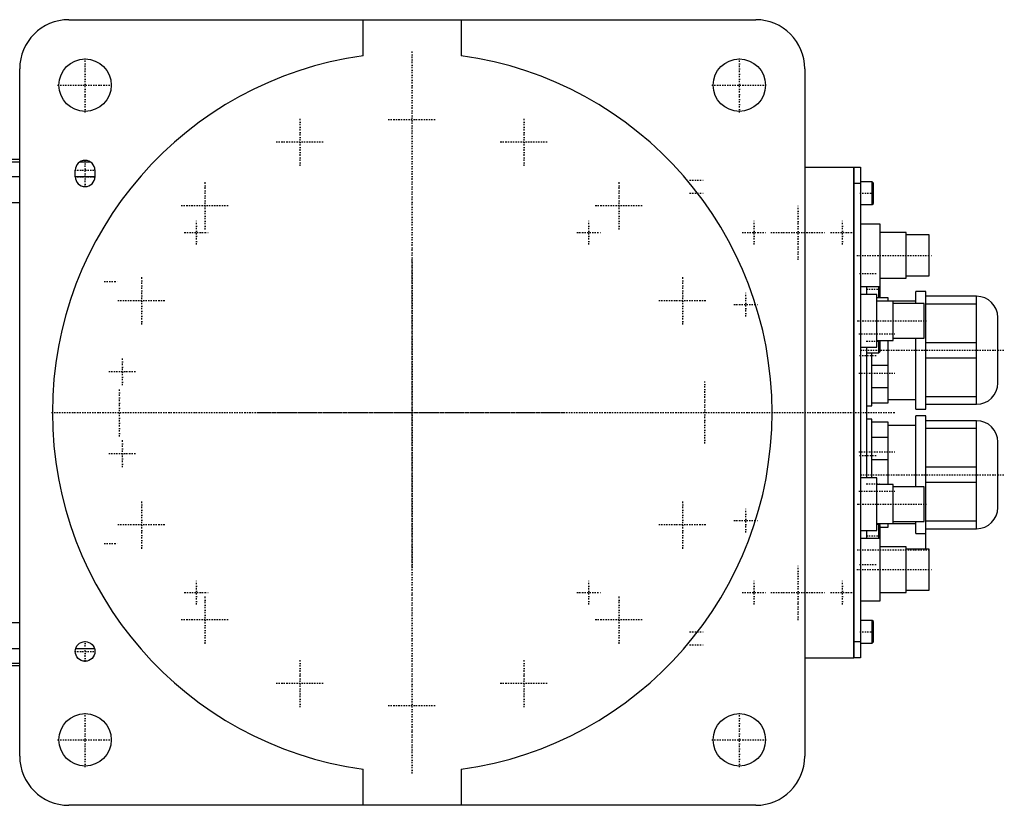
# Model space of a CAD drawing. Extents: x -705 to 181, y -120 to 120.
# Tile 6 of 6: x -120 to 181, y -120 to 120. Entities that reach past the tile are written whole.
import ezdxf

# ---------------------------------------------------------------- set-up
doc = ezdxf.new("R2010")
doc.units = 0
doc.linetypes.add('CENTER', pattern=[1.5, 0.45, -0.5, 0.05, -0.5])
doc.layers.add('AM_0', color=7, linetype='CONTINUOUS')
doc.layers.add('AM_7', color=7, linetype='CENTER')

msp = doc.modelspace()

# ---------------------------------------------------------------- linework, layer by layer
at = {"layer": 'AM_0', "color": 7, "linetype": 'CONTINUOUS'}
for p, q in [((-105, 120), (105, 120)), ((-15, 108.97), (-15, 120)), ((15, 120), (15, 108.97)), ((-120, -105), (-120, 105)), ((120, 105), (120, -105)), ((-120, 77.32), (-309, 77.32)), ((-309, 76.54), (-120, 76.54)), ((-101.59, 76.54), (-98.41, 76.54)), ((-103, 72), (-103, 74)), ((-97, 74), (-97, 72)), ((120, 75), (135, 75)), ((135, -75), (135, 75)), ((135, 74.95), (135.05, 74.95)), ((135.05, 75), (135.05, -75)), ((135.05, 75), (137, 75)), ((137, 75), (137, -75)), ((-309, 72.1), (-120, 72.1)), ((-103, 72.1), (-97, 72.1)), ((135, 69.95), (135.05, 69.95)), ((137, 70), (135.05, 70)), ((140.6, 70.5), (137, 70.5)), ((141, 70.1), (140.6, 70.5)), ((140.6, 63.5), (140.6, 70.5)), ((141, 63.9), (141, 70.1)), ((-309, 64.2), (-120, 64.2)), ((137, 63.5), (140.6, 63.5)), ((140.6, 63.5), (141, 63.9)), ((143, 57.5), (137, 57.5)), ((143, 35), (143, 57.5)), ((151, 55), (143, 55)), ((151, 41), (151, 55)), ((158, 54.25), (151, 54.25)), ((158, 41.75), (158, 54.25)), ((143, 41), (151, 41)), ((151, 41.75), (158, 41.75)), ((137, 38.5), (143, 38.5)), ((139, 36), (139, 38.5)), ((142.6, 35), (142.6, 38.5)), ((157, 37), (154, 37)), ((154, 33.27), (154, 37)), ((157, 1), (157, 37)), ((142, 36), (137, 36)), ((142, 20), (142, 36)), ((145.5, 35), (142, 35)), ((154, 34), (142, 34)), ((145.5, 34), (145.5, 35)), ((147, 22), (147, 34)), ((156.5, 33.25), (147, 33.25)), ((156.5, 22.75), (156.5, 33.25)), ((172.5, 35.5), (157, 35.5)), ((157, 33.2), (172.5, 33.2)), ((172.5, 2.5), (172.5, 35.5)), ((179, 9), (179, 29)), ((142, 22), (147, 22)), ((142.6, 18.25), (142.6, 22)), ((143, 18.65), (143, 22)), ((145.5, 3), (145.5, 22)), ((147, 22.75), (156.5, 22.75)), ((154, 1), (154, 22.75)), ((172.5, 21.3), (157, 21.3)), ((137, 20), (142, 20)), ((139, -20), (139, 20)), ((139, 18.25), (142.6, 18.25)), ((140.5, 2), (140.5, 18.25)), ((142.6, 18.25), (143, 18.65)), ((157, 16.7), (172.5, 16.7)), ((140.5, 14.49), (145.5, 14.49)), ((145.5, 7.51), (140.5, 7.51)), ((145.5, 4), (154, 4)), ((172.5, 4.8), (157, 4.8)), ((139, 2), (140.5, 2)), ((140.5, 3), (145.5, 3)), ((154, 1), (157, 1)), ((157, 2.5), (172.5, 2.5)), ((140.5, -2), (139, -2)), ((140.5, -20), (140.5, -2)), ((145.5, -3), (140.5, -3)), ((145.5, -22), (145.5, -3)), ((157, -1), (154, -1)), ((154, -22.75), (154, -1)), ((157, -41.75), (157, -1)), ((172.5, -2.5), (157, -2.5)), ((172.5, -35.5), (172.5, -2.5)), ((154, -4), (145.5, -4)), ((157, -4.8), (172.5, -4.8)), ((140.5, -7.51), (145.5, -7.51)), ((179, -29), (179, -9)), ((145.5, -14.49), (140.5, -14.49)), ((172.5, -16.7), (157, -16.7)), ((142, -20), (137, -20)), ((142, -36), (142, -20)), ((147, -22), (142, -22)), ((147, -34), (147, -22)), ((156.5, -22.75), (147, -22.75)), ((156.5, -33.25), (156.5, -22.75)), ((157, -21.3), (172.5, -21.3)), ((137, -36), (142, -36)), ((139, -38.5), (139, -36)), ((154, -34), (142, -34)), ((142.6, -34.17), (142, -34.17)), ((143, -34.57), (142.6, -34.17)), ((142.6, -38.5), (142.6, -34.17)), ((143, -57.5), (143, -34.57)), ((143, -35), (145.5, -35)), ((145.5, -35), (145.5, -34)), ((147, -33.25), (156.5, -33.25)), ((154, -37), (154, -33.27)), ((172.5, -33.2), (157, -33.2)), ((157, -35.5), (172.5, -35.5)), ((143, -38.5), (137, -38.5)), ((154, -37), (157, -37)), ((151, -41), (143, -41)), ((151, -55), (151, -41)), ((158, -41.75), (151, -41.75)), ((158, -54.25), (158, -41.75)), ((143, -55), (151, -55)), ((151, -54.25), (158, -54.25)), ((137, -57.5), (143, -57.5)), ((-309, -64.2), (-120, -64.2)), ((140.6, -63.5), (137, -63.5)), ((141, -63.9), (140.6, -63.5)), ((140.6, -70.5), (140.6, -63.5)), ((141, -70.1), (141, -63.9)), ((-309, -72.1), (-120, -72.1)), ((-102.86, -72.1), (-97.14, -72.1)), ((135, -69.95), (135.05, -69.95)), ((135.05, -70), (137, -70)), ((137, -70.5), (140.6, -70.5)), ((140.6, -70.5), (141, -70.1)), ((120, -75), (135, -75)), ((135, -74.95), (135.05, -74.95)), ((137, -75), (135.05, -75)), ((-309, -76.54), (-120, -76.54)), ((-309, -77.32), (-120, -77.32)), ((-15, -120), (-15, -108.97)), ((15, -108.97), (15, -120)), ((105, -120), (-105, -120))]:
    msp.add_line(p, q, dxfattribs=at)
for centre, radius in [((-100, 100), 8), ((100, 100), 8), ((-100, -73), 3), ((-100, -100), 8), ((100, -100), 8)]:
    msp.add_circle(centre, radius, dxfattribs=at)
for centre, radius, start, end in [((-105, 105), 15, 90, 180), ((105, 105), 15, 0, 90), ((0, 0), 110, 97.8375, 262.1625), ((0, 0), 110, 277.8375, 82.1625), ((-100, 74), 3, 0, 180), ((-100, 72), 3, 180, 0), ((172.5, 29), 6.5, 0, 90), ((172.5, 9), 6.5, 270, 0), ((172.5, -9), 6.5, 0, 90), ((172.5, -29), 6.5, 270, 0), ((-105, -105), 15, 180, 270), ((105, -105), 15, 270, 0)]:
    msp.add_arc(centre, radius, start, end, dxfattribs=at)
at = {"layer": 'AM_7', "color": 4, "linetype": 'CENTER'}
for p, q in [((-100, 91.6), (-100, 108.4)), ((0, -110.25), (0, 110.25)), ((100, 91.6), (100, 108.4)), ((-108.4, 100), (-91.6, 100)), ((91.6, 100), (108.4, 100)), ((-34.25, 75.34), (-34.25, 90.04)), ((-7.35, 89.5), (7.35, 89.5)), ((34.25, 75.34), (34.25, 90.04)), ((-41.6, 82.69), (-26.9, 82.69)), ((26.9, 82.69), (41.6, 82.69)), ((-100, 68.85), (-100, 77.15)), ((-103.15, 74), (-96.85, 74)), ((-103.15, 72), (-96.85, 72)), ((-63.29, 55.94), (-63.29, 70.64)), ((63.29, 55.94), (63.29, 70.64)), ((84.8, 71), (89.2, 71)), ((84.8, 67), (89.2, 67)), ((136.8, 67), (141.2, 67)), ((-70.64, 63.29), (-55.94, 63.29)), ((55.94, 63.29), (70.64, 63.29)), ((118, 46.6), (118, 63.4)), ((-66, 51.32), (-66, 58.67)), ((54, 51.32), (54, 58.67)), ((104.5, 51.32), (104.5, 58.67)), ((131.5, 51.32), (131.5, 58.67)), ((-69.67, 55), (-62.33, 55)), ((50.33, 55), (57.67, 55)), ((100.83, 55), (108.17, 55)), ((109.6, 55), (126.4, 55)), ((127.82, 55), (135.18, 55)), ((0, -47.25), (0, 47.25)), ((135.95, 48), (159.05, 48)), ((136.75, 42.5), (142.25, 42.5)), ((-94.2, 40), (-89.8, 40)), ((-82.69, 26.9), (-82.69, 41.6)), ((82.69, 26.9), (82.69, 41.6)), ((102, 29.32), (102, 36.67)), ((138.8, 37.67), (143.2, 37.67)), ((-90.04, 34.25), (-75.34, 34.25)), ((75.34, 34.25), (90.04, 34.25)), ((98.33, 33), (105.67, 33)), ((136.03, 28), (157.47, 28)), ((136.5, 24), (147.5, 24)), ((138.8, 21.75), (143.2, 21.75)), ((137, 19), (181, 19)), ((-88.6, 8.3), (-88.6, 16.7)), ((136.75, 17.4), (142.25, 17.4)), ((-92.8, 12.5), (-84.4, 12.5)), ((89.5, -9.45), (89.5, 9.45)), ((136.5, 12), (147.5, 12)), ((-89.5, -7.35), (-89.5, 7.35)), ((-110.25, 0), (147.5, 0)), ((-47.25, 0), (47.25, 0)), ((-88.6, -16.7), (-88.6, -8.3)), ((136.5, -12), (147.5, -12)), ((-92.8, -12.5), (-84.4, -12.5)), ((136.75, -13.15), (142.25, -13.15)), ((137, -19), (181, -19)), ((136.5, -24), (147.5, -24)), ((138.8, -21.75), (143.2, -21.75)), ((-82.69, -41.6), (-82.69, -26.9)), ((82.69, -41.6), (82.69, -26.9)), ((102, -36.67), (102, -29.32)), ((136.03, -28), (157.47, -28)), ((98.33, -33), (105.67, -33)), ((-90.04, -34.25), (-75.34, -34.25)), ((75.34, -34.25), (90.04, -34.25)), ((138.8, -37.67), (143.2, -37.67)), ((-94.2, -40), (-89.8, -40)), ((136, -42), (158, -42)), ((118, -63.4), (118, -46.6)), ((135.95, -48), (159.05, -48)), ((136.75, -46.45), (142.25, -46.45)), ((-66, -58.68), (-66, -51.33)), ((54, -58.68), (54, -51.33)), ((104.5, -58.68), (104.5, -51.33)), ((131.5, -58.68), (131.5, -51.33)), ((-69.67, -55), (-62.33, -55)), ((-63.29, -70.64), (-63.29, -55.94)), ((50.33, -55), (57.67, -55)), ((63.29, -70.64), (63.29, -55.94)), ((100.83, -55), (108.17, -55)), ((109.6, -55), (126.4, -55)), ((127.82, -55), (135.18, -55)), ((-70.64, -63.29), (-55.94, -63.29)), ((55.94, -63.29), (70.64, -63.29)), ((84.8, -67), (89.2, -67)), ((136.8, -67), (141.2, -67)), ((-100, -76.15), (-100, -69.85)), ((84.8, -71), (89.2, -71)), ((-103.15, -73), (-96.85, -73)), ((-34.25, -90.04), (-34.25, -75.34)), ((34.25, -90.04), (34.25, -75.34)), ((-41.6, -82.69), (-26.9, -82.69)), ((26.9, -82.69), (41.6, -82.69)), ((-7.35, -89.5), (7.35, -89.5)), ((-100, -108.4), (-100, -91.6)), ((100, -108.4), (100, -91.6)), ((-108.4, -100), (-91.6, -100)), ((91.6, -100), (108.4, -100))]:
    msp.add_line(p, q, dxfattribs=at)

doc.saveas('drawing.dxf')
